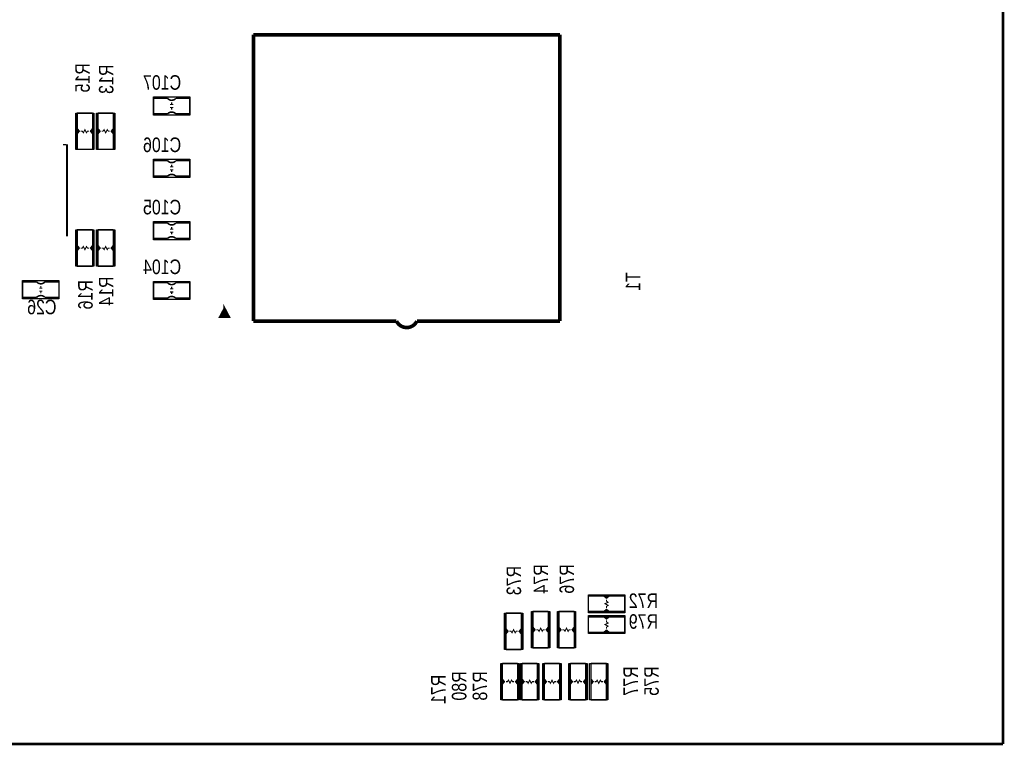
# Model space of a CAD drawing. Extents: x 0 to 180, y 0 to 69.
# Tile 3 of 5: x 49 to 97, y 0 to 35. Entities that reach past the tile are written whole.
import ezdxf
from ezdxf.enums import TextEntityAlignment as Align

# ---------------------------------------------------------------- set-up
doc = ezdxf.new("R2010")
doc.units = 0
for name, color, linetype in [('BG_OUTLINE', 254, 'CONTINUOUS'), ('PG_SILKSCREEN_BOTTOM', 200, 'CONTINUOUS'), ('RD_SILKSCREEN_BOTTOM', 92, 'CONTINUOUS')]:
    doc.layers.add(name, color=color, linetype=linetype)

msp = doc.modelspace()

# ---------------------------------------------------------------- linework, layer by layer
at = {"layer": 'BG_OUTLINE', "const_width": 0.127}
for points in [[(96.999806, 0), (96.999806, 69.000116)], [(0, 0), (96.999806, 0)]]:
    msp.add_lwpolyline(points, dxfattribs=at)
at = {"layer": 'PG_SILKSCREEN_BOTTOM'}
for points, const_width in [([(60.317888, 20.686014), (60.317888, 34.685986)], 0.1778), ([(60.317888, 34.685986), (75.318112, 34.685986)], 0.1778), ([(75.318112, 34.685986), (75.318112, 20.686014)], 0.1778), ([(55.42788, 30.818836), (55.42788, 31.580836), (56.11368, 31.580836)], 0.0762), ([(56.31688, 31.377636), (56.31688, 31.276036)], 0.0508), ([(56.52008, 30.818836), (57.20588, 30.818836), (57.20588, 31.580836), (56.52008, 31.580836)], 0.0762), ([(51.689, 29.083), (51.689, 29.845), (51.7906, 29.972), (51.689, 30.099), (51.689, 30.861)], 0.0762), ([(51.689, 30.861), (52.451, 30.861)], 0.0762), ([(52.451, 30.861), (52.451, 30.099), (52.3494, 29.972), (52.451, 29.845), (52.451, 29.083)], 0.0762), ([(52.705, 29.083), (52.705, 29.845), (52.8066, 29.972), (52.705, 30.099), (52.705, 30.861)], 0.0762), ([(52.705, 30.861), (53.467, 30.861)], 0.0762), ([(53.467, 30.861), (53.467, 30.099), (53.3654, 29.972), (53.467, 29.845), (53.467, 29.083)], 0.0762), ([(55.42788, 30.818836), (56.11368, 30.818836)], 0.0762), ([(56.39308, 31.276036), (56.24068, 31.276036)], 0.0508), ([(56.39308, 31.123636), (56.24068, 31.123636)], 0.0508), ([(56.31688, 31.123636), (56.31688, 31.022036)], 0.0508), ([(51.689, 30.099), (51.689, 29.845)], 0.0762), ([(51.7398, 29.9974), (51.7398, 29.9212)], 0.0762), ([(52.2732, 29.972), (52.197, 29.972), (52.1462, 29.8958), (52.07, 30.0482), (51.9938, 29.8958), (51.943, 29.972), (51.8668, 29.972)], 0.0508), ([(52.4256, 29.9974), (52.4256, 29.9212)], 0.0762), ([(52.451, 30.099), (52.451, 29.845)], 0.0762), ([(52.705, 29.845), (52.705, 30.099)], 0.0762), ([(52.7304, 29.9466), (52.7304, 30.0228)], 0.0762), ([(52.8828, 29.972), (52.959, 29.972), (53.0098, 30.0482), (53.086, 29.8958), (53.1622, 30.0482), (53.213, 29.972), (53.2892, 29.972)], 0.0508), ([(53.4162, 29.9466), (53.4162, 30.0228)], 0.0762), ([(53.467, 29.845), (53.467, 30.099)], 0.0762), ([(52.451, 29.083), (51.689, 29.083)], 0.0762), ([(53.467, 29.083), (52.705, 29.083)], 0.0762), ([(55.42788, 27.770836), (55.42788, 28.532836), (56.11368, 28.532836)], 0.0762), ([(56.52008, 27.770836), (57.20588, 27.770836), (57.20588, 28.532836), (56.52008, 28.532836)], 0.0762), ([(56.39308, 28.228036), (56.24068, 28.228036)], 0.0508), ([(56.39308, 28.075636), (56.24068, 28.075636)], 0.0508), ([(56.31688, 28.329636), (56.31688, 28.228036)], 0.0508), ([(56.31688, 28.075636), (56.31688, 27.974036)], 0.0508), ([(55.42788, 27.770836), (56.11368, 27.770836)], 0.0762), ([(51.689, 23.368), (51.689, 24.13), (51.7906, 24.257), (51.689, 24.384), (51.689, 25.146)], 0.0762), ([(51.689, 25.146), (52.451, 25.146)], 0.0762), ([(52.451, 25.146), (52.451, 24.384), (52.3494, 24.257), (52.451, 24.13), (52.451, 23.368)], 0.0762), ([(52.705, 23.368), (52.705, 24.13), (52.8066, 24.257), (52.705, 24.384), (52.705, 25.146)], 0.0762), ([(52.705, 25.146), (53.467, 25.146)], 0.0762), ([(53.467, 25.146), (53.467, 24.384), (53.3654, 24.257), (53.467, 24.13), (53.467, 23.368)], 0.0762), ([(55.42788, 24.722836), (55.42788, 25.484836), (56.11368, 25.484836)], 0.0762), ([(56.39308, 25.180036), (56.24068, 25.180036)], 0.0508), ([(56.31688, 25.281636), (56.31688, 25.180036)], 0.0508), ([(56.52008, 24.722836), (57.20588, 24.722836), (57.20588, 25.484836), (56.52008, 25.484836)], 0.0762), ([(55.42788, 24.722836), (56.11368, 24.722836)], 0.0762), ([(56.39308, 25.027636), (56.24068, 25.027636)], 0.0508), ([(56.31688, 25.027636), (56.31688, 24.926036)], 0.0508), ([(51.689, 24.13), (51.689, 24.384)], 0.0762), ([(51.7144, 24.2316), (51.7144, 24.3078)], 0.0762), ([(51.8668, 24.257), (51.943, 24.257), (51.9938, 24.3332), (52.07, 24.1808), (52.1462, 24.3332), (52.197, 24.257), (52.2732, 24.257)], 0.0508), ([(52.4002, 24.2316), (52.4002, 24.3078)], 0.0762), ([(52.451, 24.13), (52.451, 24.384)], 0.0762), ([(52.705, 24.384), (52.705, 24.13)], 0.0762), ([(52.7558, 24.2824), (52.7558, 24.2062)], 0.0762), ([(53.2892, 24.257), (53.213, 24.257), (53.1622, 24.1808), (53.086, 24.3332), (53.0098, 24.1808), (52.959, 24.257), (52.8828, 24.257)], 0.0508), ([(53.4416, 24.2824), (53.4416, 24.2062)], 0.0762), ([(53.467, 24.384), (53.467, 24.13)], 0.0762), ([(52.451, 23.368), (51.689, 23.368)], 0.0762), ([(53.467, 23.368), (52.705, 23.368)], 0.0762), ([(49.022, 21.844), (49.022, 22.606), (49.7078, 22.606)], 0.0762), ([(49.9872, 22.3012), (49.8348, 22.3012)], 0.0508), ([(49.9872, 22.1488), (49.8348, 22.1488)], 0.0508), ([(49.911, 22.4028), (49.911, 22.3012)], 0.0508), ([(49.911, 22.1488), (49.911, 22.0472)], 0.0508), ([(50.1142, 21.844), (50.8, 21.844), (50.8, 22.606), (50.1142, 22.606)], 0.0762), ([(55.42788, 21.801836), (55.42788, 22.563836), (56.11368, 22.563836)], 0.0762), ([(56.39308, 22.259036), (56.24068, 22.259036)], 0.0508), ([(56.31688, 22.360636), (56.31688, 22.259036)], 0.0508), ([(56.52008, 21.801836), (57.20588, 21.801836), (57.20588, 22.563836), (56.52008, 22.563836)], 0.0762), ([(49.022, 21.844), (49.7078, 21.844)], 0.0762), ([(55.42788, 21.801836), (56.11368, 21.801836)], 0.0762), ([(56.39308, 22.106636), (56.24068, 22.106636)], 0.0508), ([(56.31688, 22.106636), (56.31688, 22.005036)], 0.0508), ([(58.9026, 21.3106), (58.674, 20.8788), (59.1312, 20.8788), (58.9026, 21.3106), (58.9026, 21.1328), (58.8518, 21.1328), (58.8518, 21.082), (58.9788, 21.082), (58.9788, 21.0312), (58.801, 21.0312), (58.801, 20.9804), (59.0296, 20.9804), (59.0296, 20.9296), (58.7502, 20.9296), (58.7502, 20.9042), (58.7756, 20.9042)], 0.1016), ([(67.317874, 20.686014), (60.317888, 20.686014)], 0.1778), ([(75.318112, 20.686014), (68.318126, 20.686014)], 0.1778), ([(76.708, 7.239), (77.47, 7.239), (77.597, 7.1374), (77.724, 7.239), (78.486, 7.239)], 0.0762), ([(76.708, 6.477), (76.708, 7.239)], 0.0762), ([(77.47, 7.239), (77.724, 7.239)], 0.0762), ([(77.5716, 7.2136), (77.6478, 7.2136)], 0.0762), ([(78.486, 7.239), (78.486, 6.477)], 0.0762), ([(77.597, 7.0612), (77.597, 6.985), (77.6732, 6.9342), (77.5208, 6.858), (77.6732, 6.7818), (77.597, 6.731), (77.597, 6.6548)], 0.0508), ([(72.6694, 4.6228), (72.6694, 5.3848), (72.771, 5.5118), (72.6694, 5.6388), (72.6694, 6.4008)], 0.0762), ([(72.6694, 6.4008), (73.4314, 6.4008)], 0.0762), ([(73.4314, 6.4008), (73.4314, 5.6388), (73.3298, 5.5118), (73.4314, 5.3848), (73.4314, 4.6228)], 0.0762), ([(73.9902, 4.699), (73.9902, 5.461), (74.0918, 5.588), (73.9902, 5.715), (73.9902, 6.477)], 0.0762), ([(73.9902, 6.477), (74.7522, 6.477)], 0.0762), ([(74.7522, 6.477), (74.7522, 5.715), (74.6506, 5.588), (74.7522, 5.461), (74.7522, 4.699)], 0.0762), ([(75.2602, 4.699), (75.2602, 5.461), (75.3618, 5.588), (75.2602, 5.715), (75.2602, 6.477)], 0.0762), ([(75.2602, 6.477), (76.0222, 6.477)], 0.0762), ([(76.0222, 6.477), (76.0222, 5.715), (75.9206, 5.588), (76.0222, 5.461), (76.0222, 4.699)], 0.0762), ([(78.486, 6.477), (77.724, 6.477), (77.597, 6.5786), (77.47, 6.477), (76.708, 6.477)], 0.0762), ([(77.47, 6.477), (77.724, 6.477)], 0.0762), ([(77.5716, 6.5278), (77.6478, 6.5278)], 0.0762), ([(76.708, 6.223), (77.47, 6.223), (77.597, 6.1214), (77.724, 6.223), (78.486, 6.223)], 0.0762), ([(76.708, 5.461), (76.708, 6.223)], 0.0762), ([(77.47, 6.223), (77.724, 6.223)], 0.0762), ([(77.597, 6.0452), (77.597, 5.969), (77.6732, 5.9182), (77.5208, 5.842), (77.6732, 5.7658), (77.597, 5.715), (77.597, 5.6388)], 0.0508), ([(77.5716, 6.1976), (77.6478, 6.1976)], 0.0762), ([(78.486, 6.223), (78.486, 5.461)], 0.0762), ([(72.6694, 5.6388), (72.6694, 5.3848)], 0.0762), ([(72.7202, 5.5372), (72.7202, 5.461)], 0.0762), ([(73.2536, 5.5118), (73.1774, 5.5118), (73.1266, 5.4356), (73.0504, 5.588), (72.9742, 5.4356), (72.9234, 5.5118), (72.8472, 5.5118)], 0.0508), ([(73.406, 5.5372), (73.406, 5.461)], 0.0762), ([(73.4314, 5.6388), (73.4314, 5.3848)], 0.0762), ([(73.9902, 5.715), (73.9902, 5.461)], 0.0762), ([(74.041, 5.6134), (74.041, 5.5372)], 0.0762), ([(74.5744, 5.588), (74.4982, 5.588), (74.4474, 5.5118), (74.3712, 5.6642), (74.295, 5.5118), (74.2442, 5.588), (74.168, 5.588)], 0.0508), ([(74.7268, 5.6134), (74.7268, 5.5372)], 0.0762), ([(74.7522, 5.715), (74.7522, 5.461)], 0.0762), ([(75.2602, 5.715), (75.2602, 5.461)], 0.0762), ([(75.311, 5.6134), (75.311, 5.5372)], 0.0762), ([(75.8444, 5.588), (75.7682, 5.588), (75.7174, 5.5118), (75.6412, 5.6642), (75.565, 5.5118), (75.5142, 5.588), (75.438, 5.588)], 0.0508), ([(75.9968, 5.6134), (75.9968, 5.5372)], 0.0762), ([(76.0222, 5.715), (76.0222, 5.461)], 0.0762), ([(78.486, 5.461), (77.724, 5.461), (77.597, 5.5626), (77.47, 5.461), (76.708, 5.461)], 0.0762), ([(77.47, 5.461), (77.724, 5.461)], 0.0762), ([(77.5716, 5.5118), (77.6478, 5.5118)], 0.0762), ([(73.4314, 4.6228), (72.6694, 4.6228)], 0.0762), ([(74.7522, 4.699), (73.9902, 4.699)], 0.0762), ([(76.0222, 4.699), (75.2602, 4.699)], 0.0762), ([(72.4916, 2.159), (72.4916, 2.921), (72.5932, 3.048), (72.4916, 3.175), (72.4916, 3.937)], 0.0762), ([(72.4916, 3.937), (73.2536, 3.937)], 0.0762), ([(73.2536, 3.937), (73.2536, 3.175), (73.152, 3.048), (73.2536, 2.921), (73.2536, 2.159)], 0.0762), ([(73.4568, 2.159), (73.4568, 2.921), (73.5584, 3.048), (73.4568, 3.175), (73.4568, 3.937)], 0.0762), ([(73.4568, 3.937), (74.2188, 3.937)], 0.0762), ([(74.2188, 3.937), (74.2188, 3.175), (74.1172, 3.048), (74.2188, 2.921), (74.2188, 2.159)], 0.0762), ([(74.549, 2.159), (74.549, 2.921), (74.6506, 3.048), (74.549, 3.175), (74.549, 3.937)], 0.0762), ([(74.549, 3.937), (75.311, 3.937)], 0.0762), ([(75.311, 3.937), (75.311, 3.175), (75.2094, 3.048), (75.311, 2.921), (75.311, 2.159)], 0.0762), ([(75.819, 2.159), (75.819, 2.921), (75.9206, 3.048), (75.819, 3.175), (75.819, 3.937)], 0.0762), ([(75.819, 3.937), (76.581, 3.937)], 0.0762), ([(76.581, 3.937), (76.581, 3.175), (76.4794, 3.048), (76.581, 2.921), (76.581, 2.159)], 0.0762), ([(76.835, 2.159), (76.835, 2.921), (76.9366, 3.048), (76.835, 3.175), (76.835, 3.937)], 0.0762), ([(76.835, 3.937), (77.597, 3.937)], 0.0762), ([(77.597, 3.937), (77.597, 3.175), (77.4954, 3.048), (77.597, 2.921), (77.597, 2.159)], 0.0762), ([(72.4916, 2.921), (72.4916, 3.175)], 0.0762), ([(72.517, 3.0226), (72.517, 3.0988)], 0.0762), ([(72.6694, 3.048), (72.7456, 3.048), (72.7964, 3.1242), (72.8726, 2.9718), (72.9488, 3.1242), (72.9996, 3.048), (73.0758, 3.048)], 0.0508), ([(73.2028, 3.0226), (73.2028, 3.0988)], 0.0762), ([(73.2536, 2.921), (73.2536, 3.175)], 0.0762), ([(73.4568, 3.175), (73.4568, 2.921)], 0.0762), ([(73.5076, 3.0734), (73.5076, 2.9972)], 0.0762), ([(74.041, 3.048), (73.9648, 3.048), (73.914, 2.9718), (73.8378, 3.1242), (73.7616, 2.9718), (73.7108, 3.048), (73.6346, 3.048)], 0.0508), ([(74.1934, 3.0734), (74.1934, 2.9972)], 0.0762), ([(74.2188, 3.175), (74.2188, 2.921)], 0.0762), ([(74.549, 3.175), (74.549, 2.921)], 0.0762), ([(74.5998, 3.0734), (74.5998, 2.9972)], 0.0762), ([(75.1332, 3.048), (75.057, 3.048), (75.0062, 2.9718), (74.93, 3.1242), (74.8538, 2.9718), (74.803, 3.048), (74.7268, 3.048)], 0.0508), ([(75.2856, 3.0734), (75.2856, 2.9972)], 0.0762), ([(75.311, 3.175), (75.311, 2.921)], 0.0762), ([(75.819, 2.921), (75.819, 3.175)], 0.0762), ([(75.8444, 3.0226), (75.8444, 3.0988)], 0.0762), ([(75.9968, 3.048), (76.073, 3.048), (76.1238, 3.1242), (76.2, 2.9718), (76.2762, 3.1242), (76.327, 3.048), (76.4032, 3.048)], 0.0508), ([(76.5302, 3.0226), (76.5302, 3.0988)], 0.0762), ([(76.581, 2.921), (76.581, 3.175)], 0.0762), ([(76.835, 2.921), (76.835, 3.175)], 0.0762), ([(76.8604, 3.0226), (76.8604, 3.0988)], 0.0762), ([(77.0128, 3.048), (77.089, 3.048), (77.1398, 3.1242), (77.216, 2.9718), (77.2922, 3.1242), (77.343, 3.048), (77.4192, 3.048)], 0.0508), ([(77.5462, 3.0226), (77.5462, 3.0988)], 0.0762), ([(77.597, 2.921), (77.597, 3.175)], 0.0762), ([(73.2536, 2.159), (72.4916, 2.159)], 0.0762), ([(74.2188, 2.159), (73.4568, 2.159)], 0.0762), ([(75.311, 2.159), (74.549, 2.159)], 0.0762), ([(76.581, 2.159), (75.819, 2.159)], 0.0762), ([(77.597, 2.159), (76.835, 2.159)], 0.0762)]:
    msp.add_lwpolyline(points, dxfattribs=dict(at, const_width=const_width))
for points in [[(55.42788, 31.644336), (57.20588, 31.644336)], [(55.42788, 30.755336), (55.42788, 31.644336)], [(57.20588, 31.644336), (57.20588, 30.755336)], [(51.6255, 29.083), (51.6255, 30.861)], [(51.6255, 30.861), (52.5145, 30.861)], [(52.5145, 30.861), (52.5145, 29.083)], [(52.6415, 29.083), (52.6415, 30.861)], [(52.6415, 30.861), (53.5305, 30.861)], [(53.5305, 30.861), (53.5305, 29.083)], [(57.20588, 30.755336), (55.42788, 30.755336)], [(51.012598, 29.326332), (51.149504, 29.326332)], [(52.5145, 29.083), (51.6255, 29.083)], [(53.5305, 29.083), (52.6415, 29.083)], [(55.42788, 28.596336), (57.20588, 28.596336)], [(55.42788, 27.707336), (55.42788, 28.596336)], [(57.20588, 28.596336), (57.20588, 27.707336)], [(57.20588, 27.707336), (55.42788, 27.707336)], [(55.42788, 25.548336), (57.20588, 25.548336)], [(55.42788, 24.659336), (55.42788, 25.548336)], [(57.20588, 25.548336), (57.20588, 24.659336)], [(51.6255, 23.368), (51.6255, 25.146)], [(51.6255, 25.146), (52.5145, 25.146)], [(52.5145, 25.146), (52.5145, 23.368)], [(52.6415, 23.368), (52.6415, 25.146)], [(52.6415, 25.146), (53.5305, 25.146)], [(53.5305, 25.146), (53.5305, 23.368)], [(57.20588, 24.659336), (55.42788, 24.659336)], [(52.5145, 23.368), (51.6255, 23.368)], [(53.5305, 23.368), (52.6415, 23.368)], [(49.022, 22.6695), (50.8, 22.6695)], [(49.022, 21.7805), (49.022, 22.6695)], [(50.8, 22.6695), (50.8, 21.7805)], [(55.42788, 22.627336), (57.20588, 22.627336)], [(55.42788, 21.738336), (55.42788, 22.627336)], [(57.20588, 22.627336), (57.20588, 21.738336)], [(50.8, 21.7805), (49.022, 21.7805)], [(57.20588, 21.738336), (55.42788, 21.738336)], [(76.708, 7.3025), (78.486, 7.3025)], [(76.708, 6.4135), (76.708, 7.3025)], [(78.486, 7.3025), (78.486, 6.4135)], [(72.6059, 4.6228), (72.6059, 6.4008)], [(72.6059, 6.4008), (73.4949, 6.4008)], [(73.4949, 6.4008), (73.4949, 4.6228)], [(73.9267, 4.699), (73.9267, 6.477)], [(73.9267, 6.477), (74.8157, 6.477)], [(74.8157, 6.477), (74.8157, 4.699)], [(75.1967, 4.699), (75.1967, 6.477)], [(75.1967, 6.477), (76.0857, 6.477)], [(76.0857, 6.477), (76.0857, 4.699)], [(78.486, 6.4135), (76.708, 6.4135)], [(76.708, 6.2865), (78.486, 6.2865)], [(76.708, 5.3975), (76.708, 6.2865)], [(78.486, 6.2865), (78.486, 5.3975)], [(78.486, 5.3975), (76.708, 5.3975)], [(73.4949, 4.6228), (72.6059, 4.6228)], [(74.8157, 4.699), (73.9267, 4.699)], [(76.0857, 4.699), (75.1967, 4.699)], [(72.4281, 2.159), (72.4281, 3.937)], [(72.4281, 3.937), (73.3171, 3.937)], [(73.3171, 3.937), (73.3171, 2.159)], [(73.3933, 2.159), (73.3933, 3.937)], [(73.3933, 3.937), (74.2823, 3.937)], [(74.2823, 3.937), (74.2823, 2.159)], [(74.4855, 2.159), (74.4855, 3.937)], [(74.4855, 3.937), (75.3745, 3.937)], [(75.3745, 3.937), (75.3745, 2.159)], [(75.7555, 2.159), (75.7555, 3.937)], [(75.7555, 3.937), (76.6445, 3.937)], [(76.6445, 3.937), (76.6445, 2.159)], [(76.7715, 2.159), (76.7715, 3.937)], [(76.7715, 3.937), (77.6605, 3.937)], [(77.6605, 3.937), (77.6605, 2.159)], [(73.3171, 2.159), (72.4281, 2.159)], [(74.2823, 2.159), (73.3933, 2.159)], [(75.3745, 2.159), (74.4855, 2.159)], [(76.6445, 2.159), (75.7555, 2.159)], [(77.6605, 2.159), (76.7715, 2.159)]]:
    msp.add_lwpolyline(points, dxfattribs=at)
for points, const_width in [([(56.52008, 31.580836, -0.480625), (56.11368, 31.580836)], 0.0762), ([(56.52008, 30.818836, 0.428966), (56.11368, 30.818836)], 0.0762), ([(56.52008, 28.532836, -0.480625), (56.11368, 28.532836)], 0.0762), ([(56.52008, 27.770836, 0.428966), (56.11368, 27.770836)], 0.0762), ([(56.52008, 25.484836, -0.480625), (56.11368, 25.484836)], 0.0762), ([(56.52008, 24.722836, 0.428966), (56.11368, 24.722836)], 0.0762), ([(50.1142, 22.606, -0.480625), (49.7078, 22.606)], 0.0762), ([(56.52008, 22.563836, -0.480625), (56.11368, 22.563836)], 0.0762), ([(50.1142, 21.844, 0.428966), (49.7078, 21.844)], 0.0762), ([(56.52008, 21.801836, 0.428966), (56.11368, 21.801836)], 0.0762), ([(68.318126, 20.686014, -0.634948), (67.317874, 20.686014)], 0.1778)]:
    msp.add_lwpolyline(points, format="xyb", dxfattribs=dict(at, const_width=const_width))
msp.add_lwpolyline([(51.054, 29.326332, 0, 0, 0), (51.190906, 29.326332, 0.1016, 0.1016, 0), (51.190906, 24.826468, 0, 0, 0), (51.054, 24.826468, 0, 0, 0)], format="xyseb", dxfattribs=at)

# ---------------------------------------------------------------- texts
at = {"layer": 'RD_SILKSCREEN_BOTTOM', "text_generation_flag": 2, "width": 0.821429}
for s, p in [('R15', (52.30876, 33.29686)), ('R14', (53.467, 22.86)), ('R74', (74.73696, 8.78586)), ('R76', (76.00696, 8.78586)), ('R73', (73.41616, 8.70966)), ('R80', (70.739, 3.556)), ('R78', (71.755, 3.556))]:
    msp.add_text(s, height=0.7112, rotation=90, dxfattribs=at).set_placement(p)
for s, p in [('R13', (53.467, 32.512)), ('T1', (79.248, 22.6187)), ('R16', (52.451, 21.971)), ('R77', (79.13624, 3.07594)), ('R75', (80.15224, 3.07594)), ('R71', (69.723, 2.667))]:
    msp.add_text(s, height=0.7112, rotation=90, dxfattribs=at).set_placement(p, align=Align.CENTER)
for s, p in [('C107', (55.84698, 31.999428)), ('C106', (55.84698, 28.951428)), ('C105', (55.84698, 25.903428)), ('C104', (55.84698, 22.982428)), ('C26', (49.9618, 21.017992)), ('R72', (79.40294, 6.651752)), ('R79', (79.40294, 5.635752))]:
    msp.add_text(s, height=0.7112, dxfattribs=at).set_placement(p, align=Align.CENTER)

doc.saveas('drawing.dxf')
